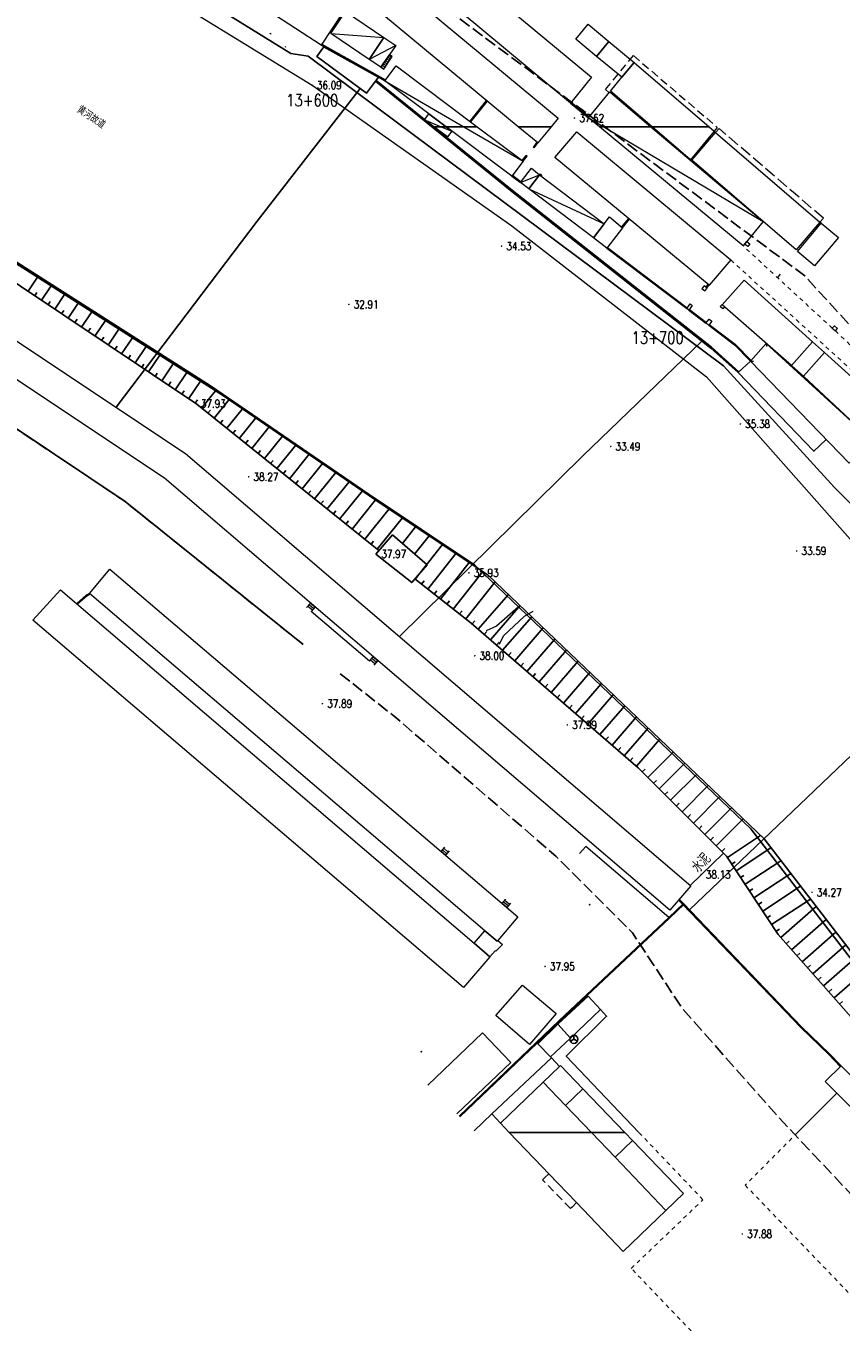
# Model space of a CAD drawing. Extents: x 39508475 to 39522402, y 3783947 to 3795549.
# Tile 172 of 256: x 39519513 to 39519716, y 3789703 to 3790025. Entities that reach past the tile are written whole.
import ezdxf
from ezdxf.enums import TextEntityAlignment as Align

# ---------------------------------------------------------------- set-up
doc = ezdxf.new("R2010")
doc.units = 0
doc.header["$PDSIZE"] = 0.2
for name, pattern in [('X0', [4, 3, -1]), ('X5', [3, 2, -1]), ('X6', [2, 1, -1])]:
    doc.linetypes.add(name, pattern=pattern)
doc.layers.get('0').update_dxf_attribs({"linetype": 'CONTINUOUS'})
doc.layers.add('ASSIST', color=7, linetype='CONTINUOUS', plot=False)
for name, color, linetype in [('DLDW', 14, 'CONTINUOUS'), ('DLSS', 4, 'CONTINUOUS'), ('DMTZ', 3, 'CONTINUOUS'), ('GCD', 1, 'CONTINUOUS'), ('JCDL_CLKZD', 142, 'CONTINUOUS'), ('JCDL_JMDM_F', 231, 'CONTINUOUS'), ('JCDL_JMDX_F', 231, 'CONTINUOUS'), ('JMD', 6, 'CONTINUOUS'), ('SXSS', 5, 'CONTINUOUS'), ('ZBTZ', 3, 'CONTINUOUS'), ('ZJ', 7, 'CONTINUOUS'), ('断面线', 2, 'CONTINUOUS')]:
    doc.layers.add(name, color=color, linetype=linetype)
doc.layers.add('JCDL_SXM', color=5, linetype='CONTINUOUS', lineweight=0)
doc.styles.add('HZ', font='rs', dxfattribs={"width": 0.8, "bigfont": 'hztxt'})
doc.linetypes.add('10411', pattern='A,2,[150,AAA.SHX,S=1,R=0,X=0,Y=1],2,[151,AAA.SHX,S=1,R=0,X=0,Y=3],1e-11', length=4)
doc.linetypes.add('10412', pattern='A,2,[158,AAA.SHX,S=1,R=0,X=0,Y=0],2,[151,AAA.SHX,S=1,R=0,X=0,Y=3],1e-12', length=4)
doc.linetypes.add('1161', pattern='A,0,[149,AAA.SHX,S=0.15,R=0,X=0,Y=0],-1.6', length=1.6)
doc.linetypes.add('X35', pattern='A,2,[150,AAA.SHX,S=1,R=0,X=0,Y=1],2,[177,AAA.SHX,S=1,R=0,X=0,Y=0.8],1e-09', length=4)
doc.linetypes.add('X4', pattern='A,0,-1e-09,[149,symbolx.shx,S=0.15,R=0,X=0,Y=0],-1.6', length=1.6)

# ---------------------------------------------------------------- blocks, each defined once
blk = doc.blocks.new('5250000')
at = {"color": 0}
for q in [(-0.87, -0.5), (0, 1), (0.87, -0.5)]:
    blk.add_line((0, 0), q, dxfattribs=at)
blk.add_circle((0, 0), 1, dxfattribs=at)
blk = doc.blocks.new('8512002')
blk.add_hatch(color=0).paths.add_polyline_path([(-0.05, 0, 1), (0.05, 0, 1)])
blk = doc.blocks.new('gc200')
at = {"const_width": 0.2}
blk.add_lwpolyline([(-0.1, 0, 1), (0.1, 0, 1)], format="xyb", close=True, dxfattribs=at)

msp = doc.modelspace()

# ---------------------------------------------------------------- linework, layer by layer
at = {"layer": 'ASSIST', "linetype": 'X4', "flags": 128}
msp.add_lwpolyline([(39519220.4249, 3790148.93411), (39519226.44684, 3790143.88427), (39519318.97595, 3790084.81765), (39519397.93353, 3790036.1861), (39519493.4512, 3789977.19283), (39519562.60763, 3789933.12469), (39519602.01098, 3789906.10896), (39519628.33954, 3789888.51791), (39519696.86054, 3789822.96705), (39519732.05856, 3789777.24234), (39519791.6452, 3789714.79979), (39519832.88284, 3789671.97832), (39519884.2425, 3789618.86594), (39519957.18975, 3789542.67725), (39520004.00021, 3789493.19343)], dxfattribs=at)
at = {"layer": 'DLSS', "linetype": 'X6', "lineweight": 0}
for points in [[(39519713.817, 3789949.925), (39519691.665, 3789970.38)], [(39519688.609, 3789966.882), (39519729.621, 3789929.45299), (39519729.364, 3789929.18199)], [(39519714.574, 3789949.25499), (39519724.262, 3789940.039), (39519739.32509, 3789941.50637), (39519743.744, 3789945.26244), (39519750, 3789941.21918)], [(39519705.20549, 3789750), (39519692.171, 3789736.916), (39519729.481, 3789698.039), (39519703.636, 3789674.652), (39519663.864, 3789716.21), (39519681.69, 3789733.277), (39519665.76686, 3789750)]]:
    msp.add_lwpolyline(points, dxfattribs=at)
at = {"layer": 'DLSS', "color": 114, "linetype": 'X4', "lineweight": 0, "true_color": 0x009944}
msp.add_lwpolyline([(39519700.89285, 3789963.32587), (39519700.16178, 3789962.53414)], dxfattribs=at)
at = {"layer": 'DLSS'}
for points in [[(39519665.76686, 3789750), (39519647.708, 3789768.966), (39519657.731, 3789778.891), (39519656.218, 3789780.581)], [(39519714.92525, 3789759.75668), (39519705.20549, 3789750)]]:
    msp.add_lwpolyline(points, dxfattribs=at)
at = {"layer": 'DMTZ', "linetype": 'Continuous'}
for p, q in [((39519514.00336, 3789959.09285), (39519516.35225, 3789962.59974)), ((39519515.66506, 3789957.97985), (39519516.22156, 3789958.8107)), ((39519517.32676, 3789956.86686), (39519519.72646, 3789960.44961)), ((39519520.65016, 3789954.64087), (39519523.10067, 3789958.29948)), ((39519518.98846, 3789955.75387), (39519519.54496, 3789956.58472)), ((39519523.97356, 3789952.41489), (39519526.47488, 3789956.14935)), ((39519522.31186, 3789953.52788), (39519522.86836, 3789954.35873)), ((39519525.63526, 3789951.3019), (39519526.19176, 3789952.13275)), ((39519527.29696, 3789950.1889), (39519529.84909, 3789953.99923)), ((39519530.62036, 3789947.96292), (39519533.2233, 3789951.8491)), ((39519528.95866, 3789949.07591), (39519529.51516, 3789949.90676)), ((39519533.94376, 3789945.73693), (39519536.5975, 3789949.69897)), ((39519532.28206, 3789946.84992), (39519532.83856, 3789947.68077)), ((39519535.60546, 3789944.62394), (39519536.16196, 3789945.45479)), ((39519537.26716, 3789943.51094), (39519539.97171, 3789947.54884)), ((39519540.59056, 3789941.28496), (39519543.34592, 3789945.39872)), ((39519538.92886, 3789942.39795), (39519539.48536, 3789943.2288)), ((39519543.91396, 3789939.05897), (39519546.72013, 3789943.24859)), ((39519542.25226, 3789940.17197), (39519542.80876, 3789941.00282)), ((39519545.57566, 3789937.94598), (39519546.13216, 3789938.77683)), ((39519547.23736, 3789936.83299), (39519550.09434, 3789941.09846)), ((39519550.56076, 3789934.607), (39519553.46855, 3789938.94834)), ((39519548.89906, 3789935.71999), (39519549.45556, 3789936.55084)), ((39519553.88416, 3789932.38102), (39519556.84276, 3789936.79821)), ((39519552.22246, 3789933.49401), (39519552.77896, 3789934.32486)), ((39519555.54586, 3789931.26802), (39519556.10236, 3789932.09887)), ((39519557.12803, 3789930.04675), (39519560.61899, 3789934.39191)), ((39519560.24631, 3789927.54148), (39519563.97741, 3789932.18555)), ((39519558.68717, 3789928.79411), (39519559.31348, 3789929.57368)), ((39519563.36458, 3789925.03622), (39519567.28597, 3789929.91713)), ((39519561.80545, 3789926.28885), (39519562.43176, 3789927.06842)), ((39519566.48286, 3789922.53095), (39519570.59453, 3789927.64871)), ((39519564.92372, 3789923.78359), (39519565.55004, 3789924.56316)), ((39519569.60114, 3789920.02569), (39519573.9031, 3789925.38029)), ((39519572.71941, 3789917.52043), (39519577.21166, 3789923.11188)), ((39519568.042, 3789921.27832), (39519568.66832, 3789922.05789)), ((39519571.16028, 3789918.77306), (39519571.78659, 3789919.55263)), ((39519575.83769, 3789915.01516), (39519580.52022, 3789920.84346)), ((39519574.27855, 3789916.26779), (39519574.90487, 3789917.04736)), ((39519578.95597, 3789912.5099), (39519583.82878, 3789918.57504)), ((39519582.07425, 3789910.00463), (39519587.13735, 3789916.30662)), ((39519577.39683, 3789913.76253), (39519578.02315, 3789914.5421)), ((39519585.19252, 3789907.49937), (39519590.44591, 3789914.03821)), ((39519580.51511, 3789911.25726), (39519581.14142, 3789912.03683)), ((39519583.63338, 3789908.752), (39519584.2597, 3789909.53157)), ((39519588.3108, 3789904.9941), (39519593.75447, 3789911.76979)), ((39519591.42908, 3789902.48884), (39519597.06303, 3789909.50137)), ((39519586.75166, 3789906.24674), (39519587.37798, 3789907.02631)), ((39519594.54735, 3789899.98358), (39519600.3716, 3789907.23295)), ((39519589.86994, 3789903.74147), (39519590.49625, 3789904.52104)), ((39519597.66563, 3789897.47831), (39519603.69542, 3789904.98353)), ((39519592.98821, 3789901.23621), (39519593.61453, 3789902.01578)), ((39519600.78391, 3789894.97305), (39519607.03422, 3789902.75275)), ((39519607.00782, 3789896.41247), (39519610.28782, 3789900.57891)), ((39519596.10649, 3789898.73094), (39519596.73281, 3789899.51051)), ((39519599.22477, 3789896.22568), (39519599.85108, 3789897.00525)), ((39519610.02532, 3789893.77888), (39519613.62388, 3789898.34997)), ((39519610.20856, 3789887.54505), (39519616.95994, 3789896.12103)), ((39519613.3515, 3789885.0708), (39519620.296, 3789893.89209)), ((39519616.49444, 3789882.59654), (39519623.63206, 3789891.66315)), ((39519611.78003, 3789886.30792), (39519612.3986, 3789887.09366)), ((39519619.63738, 3789880.12229), (39519626.96812, 3789889.43421)), ((39519622.78032, 3789877.64803), (39519630.04964, 3789886.88194)), ((39519614.92297, 3789883.83367), (39519615.54153, 3789884.6194)), ((39519625.85333, 3789875.08915), (39519633.34373, 3789883.73063)), ((39519618.06591, 3789881.35941), (39519618.68447, 3789882.14515)), ((39519628.8759, 3789872.4692), (39519636.2376, 3789880.96221)), ((39519621.20885, 3789878.88516), (39519621.82741, 3789879.67089)), ((39519624.34205, 3789876.39912), (39519624.99704, 3789877.15476)), ((39519631.89846, 3789869.84926), (39519639.13146, 3789878.19378)), ((39519627.36461, 3789873.77918), (39519628.0196, 3789874.53482)), ((39519634.92102, 3789867.22931), (39519642.02532, 3789875.42536)), ((39519630.38718, 3789871.15923), (39519631.04216, 3789871.91487)), ((39519637.94358, 3789864.60937), (39519644.91918, 3789872.65694)), ((39519633.40974, 3789868.53929), (39519634.06473, 3789869.29493)), ((39519640.96615, 3789861.98942), (39519647.81304, 3789869.88851)), ((39519636.4323, 3789865.91934), (39519637.08729, 3789866.67498)), ((39519643.98871, 3789859.36948), (39519650.70691, 3789867.12009)), ((39519647.01127, 3789856.74953), (39519653.60077, 3789864.35166)), ((39519639.45487, 3789863.2994), (39519640.10985, 3789864.05504)), ((39519642.47743, 3789860.67945), (39519643.13242, 3789861.43509)), ((39519650.03384, 3789854.12959), (39519656.49463, 3789861.58324)), ((39519645.49999, 3789858.05951), (39519646.15498, 3789858.81515)), ((39519653.0564, 3789851.50964), (39519659.38849, 3789858.81482)), ((39519648.52255, 3789855.43956), (39519649.17754, 3789856.1952)), ((39519656.07896, 3789848.8897), (39519662.28236, 3789856.04639)), ((39519651.54512, 3789852.81961), (39519652.2001, 3789853.57526)), ((39519659.10153, 3789846.26975), (39519665.17622, 3789853.27797)), ((39519654.56768, 3789850.19967), (39519655.22267, 3789850.95531)), ((39519657.59024, 3789847.57972), (39519658.24523, 3789848.33537)), ((39519662.12409, 3789843.64981), (39519668.07008, 3789850.50954)), ((39519660.61281, 3789844.95978), (39519661.26779, 3789845.71542)), ((39519665.14665, 3789841.02986), (39519670.96394, 3789847.74112)), ((39519663.63537, 3789842.33983), (39519664.29036, 3789843.09547)), ((39519668.00108, 3789838.22939), (39519674.31214, 3789844.53805)), ((39519670.82897, 3789835.40042), (39519677.20324, 3789841.77227)), ((39519666.58713, 3789839.64387), (39519667.29437, 3789840.35084)), ((39519673.65686, 3789832.57146), (39519680.09434, 3789839.00649)), ((39519669.41502, 3789836.81491), (39519670.12226, 3789837.52188)), ((39519676.48474, 3789829.74249), (39519682.98544, 3789836.24071)), ((39519672.24291, 3789833.98594), (39519672.95015, 3789834.69291)), ((39519679.31263, 3789826.91353), (39519685.87654, 3789833.47493)), ((39519675.0708, 3789831.15698), (39519675.77804, 3789831.86395)), ((39519677.89869, 3789828.32801), (39519678.60593, 3789829.03498)), ((39519682.14052, 3789824.08456), (39519688.76763, 3789830.70915)), ((39519680.72658, 3789825.49905), (39519681.43382, 3789826.20602)), ((39519684.96841, 3789821.2556), (39519691.65873, 3789827.94337)), ((39519683.55447, 3789822.67008), (39519684.26171, 3789823.37705)), ((39519687.73869, 3789818.37968), (39519695.9815, 3789823.80798)), ((39519686.38235, 3789819.84111), (39519687.0896, 3789820.54809)), ((39519689.93868, 3789815.03902), (39519698.58183, 3789820.73097)), ((39519688.83869, 3789816.70935), (39519689.67385, 3789817.25935)), ((39519692.13868, 3789811.69836), (39519701.02841, 3789817.55269)), ((39519691.03868, 3789813.36869), (39519691.87385, 3789813.91869)), ((39519694.33867, 3789808.35769), (39519703.47499, 3789814.37441)), ((39519693.23867, 3789810.02803), (39519694.07384, 3789810.57802)), ((39519696.53866, 3789805.01703), (39519705.92156, 3789811.19614)), ((39519695.43867, 3789806.68736), (39519696.27383, 3789807.23736)), ((39519698.73866, 3789801.67637), (39519708.36814, 3789808.01786)), ((39519697.63866, 3789803.3467), (39519698.47383, 3789803.8967)), ((39519701.05573, 3789798.42524), (39519709.80485, 3789806.15148)), ((39519699.83865, 3789800.00604), (39519700.67382, 3789800.55604)), ((39519703.70345, 3789795.42698), (39519712.25033, 3789802.97462)), ((39519706.35118, 3789792.42872), (39519714.69582, 3789799.79777)), ((39519702.37959, 3789796.92611), (39519703.12916, 3789797.58804)), ((39519708.9989, 3789789.43046), (39519717.1413, 3789796.62091)), ((39519705.02731, 3789793.92785), (39519705.77688, 3789794.58978)), ((39519711.64662, 3789786.4322), (39519719.58679, 3789793.44406)), ((39519707.67504, 3789790.92959), (39519708.4246, 3789791.59152)), ((39519714.29435, 3789783.43394), (39519722.03227, 3789790.2672)), ((39519710.32276, 3789787.93133), (39519711.07233, 3789788.59326)), ((39519712.97048, 3789784.93307), (39519713.72005, 3789785.59501)), ((39519715.61821, 3789781.93482), (39519716.36777, 3789782.59675))]:
    msp.add_line(p, q, dxfattribs=at)
at = {"layer": 'DMTZ', "linetype": 'Continuous', "flags": 128}
for points in [[(39519218.20956, 3790145.04249), (39519220.57862, 3790143.4639), (39519231.08751, 3790136.54235), (39519313.64611, 3790084.30576), (39519390.94459, 3790035.60773), (39519490.31292, 3789974.96051), (39519555.919, 3789931.0181), (39519601.17316, 3789894.66031)], [(39519201.57424, 3790120.07719), (39519204.0101, 3790118.45409), (39519214.81517, 3790111.33747), (39519297.63029, 3790058.93857), (39519375.13379, 3790010.11138), (39519474.14384, 3789949.68282), (39519538.14346, 3789906.8164), (39519582.38368, 3789871.27324)], [(39519610.11549, 3789887.61832), (39519624.09761, 3789876.61101), (39519665.55869, 3789840.67271), (39519687.53684, 3789818.68619), (39519700.36336, 3789799.20927), (39519722.23487, 3789774.44217), (39519823.09895, 3789666.96286), (39519845.98787, 3789642.25499), (39519879.2225, 3789607.74858), (39519999.34497, 3789486.0182)]]:
    msp.add_lwpolyline(points, dxfattribs=at)
at = {"layer": 'DMTZ', "linetype": '10411', "flags": 128}
for points in [[(39519583.637, 3790017.514), (39519579.31, 3790018.18), (39519564.936, 3790027.05), (39519503.428, 3790065.35), (39519436.488, 3790106.537), (39519426.764, 3790113.402), (39519409.04772, 3790124.56798), (39519404.89334, 3790124.09548)], [(39519800.241, 3789822.123), (39519781.48177, 3789841.1735), (39519781.09211, 3789843.03045), (39519781.22134, 3789843.8792), (39519783.7295, 3789845.92209), (39519754.109, 3789875.792), (39519733.8909, 3789895.62556), (39519732.305, 3789896.944), (39519730.9724, 3789897.67035), (39519726.171, 3789898.968), (39519724.971, 3789899.968), (39519723.5966, 3789901.04579), (39519714.347, 3789910.318), (39519686.754, 3789940.594), (39519600.574, 3790004.829)]]:
    msp.add_lwpolyline(points, dxfattribs=at)
at = {"layer": 'DMTZ', "color": 1, "linetype": 'X0', "flags": 128}
for points in [[(39519201.57424, 3790120.07719), (39519204.0101, 3790118.45409), (39519214.81517, 3790111.33747), (39519297.63029, 3790058.93857), (39519375.13379, 3790010.11138), (39519474.14384, 3789949.68282), (39519538.14346, 3789906.8164), (39519582.38368, 3789871.27324)], [(39519824.19266, 3789840.18728), (39519828.32688, 3789843.55458), (39519775.26526, 3789897.063), (39519754.01847, 3789917.90568), (39519749.23274, 3789921.88432), (39519742.21945, 3789925.70701), (39519741.05676, 3789926.02124), (39519736.06404, 3789931.02617), (39519706.98907, 3789962.92824), (39519618.50247, 3790028.88248)], [(39519591.55858, 3789864.04628), (39519604.98369, 3789853.47747), (39519645.09919, 3789818.70551), (39519664.1611, 3789799.63635), (39519676.47381, 3789780.93964), (39519700.04845, 3789754.24392), (39519801.15694, 3789646.50417), (39519824.17808, 3789621.65359), (39519857.741, 3789586.80632), (39519977.99121, 3789464.9465)]]:
    msp.add_lwpolyline(points, dxfattribs=at)
at = {"layer": 'DMTZ', "linetype": '10412', "flags": 128}
msp.add_lwpolyline([(39519600.574, 3790004.829), (39519583.637, 3790017.514)], dxfattribs=at)
at = {"layer": 'DMTZ', "linetype": 'X35', "lineweight": 0}
for points in [[(39519635.75805, 3789880.6184), (39519630.3688, 3789875.85271), (39519627.83006, 3789874.69468)], [(39519598.839, 3789867.166), (39519584.359, 3789879.526)], [(39519631.1313, 3789871.41837), (39519632.09335, 3789873.47074), (39519637.35256, 3789878.34513), (39519639.5332, 3789879.56371)], [(39519673.178, 3789803.443), (39519652.612, 3789821.089), (39519651.009, 3789819.314)]]:
    msp.add_lwpolyline(points, dxfattribs=at)
at = {"layer": 'JCDL_CLKZD'}
for p in [(39519653.508, 3789806.607), (39519611.691, 3789770.056)]:
    msp.add_point(p, dxfattribs=at)
at = {"layer": 'JCDL_JMDM_F', "linetype": 'Continuous', "lineweight": 0}
for points in [[(39519650.09399, 3790021.77179), (39519653.15319, 3790025.45834), (39519658.29945, 3790021.18783), (39519655.24025, 3790017.50128), (39519650.09399, 3790021.77179)], [(39519645.645, 3789776.904), (39519653.198, 3789783.923), (39519656.218, 3789780.581), (39519648.77, 3789773.482), (39519645.645, 3789776.904)]]:
    msp.add_lwpolyline(points, dxfattribs=at)
at = {"layer": 'JCDL_JMDX_F', "linetype": 'X5', "lineweight": 0}
for points in [[(39519658.37727, 3790008.45269), (39519657.446, 3790009.219), (39519664.386, 3790017.705), (39519685.06877, 3790000)], [(39519685.06877, 3790000), (39519685.244, 3789999.85), (39519684.49, 3789998.919)], [(39519650.28176, 3789732.55536), (39519649.14992, 3789731.47166), (39519648.744, 3789731.083), (39519641.84, 3789738.264), (39519642.28112, 3789738.68636), (39519643.39257, 3789739.75055)]]:
    msp.add_lwpolyline(points, dxfattribs=at)
at = {"layer": 'JCDL_JMDX_F', "linetype": 'Continuous', "lineweight": 0}
for points in [[(39519684.63412, 3789998.41496), (39519684.32994, 3789998.72515)], [(39519684.81262, 3789998.59), (39519684.49, 3789998.919)], [(39519639.559, 3789994.864), (39519640.53963, 3789996.04456)], [(39519637.871, 3789992.80301), (39519636.90167, 3789991.5126)], [(39519641.09599, 3789988.04199), (39519641.24601, 3789988.266), (39519641.61, 3789987.922), (39519641.48, 3789987.75067), (39519641.09599, 3789988.04199)], [(39519710.89787, 3789975.87242), (39519710.59137, 3789976.12943)], [(39519711.05851, 3789976.06399), (39519710.752, 3789976.321)], [(39519692.03973, 3789970.83864), (39519692.5743, 3789971.4929), (39519693.333, 3789970.873), (39519692.80301, 3789970.215), (39519692.03973, 3789970.83864)], [(39519681.435, 3789959.78601), (39519682.14701, 3789959.23), (39519682.68901, 3789959.88499), (39519681.99329, 3789960.46069), (39519681.435, 3789959.78601)], [(39519678.15276, 3789954.39481), (39519677.63996, 3789954.78386), (39519678.52322, 3789955.94804), (39519679.036, 3789955.559), (39519678.15276, 3789954.39481)], [(39519686.42933, 3789955.79097), (39519687.06348, 3789955.23323), (39519686.62001, 3789954.729), (39519685.994, 3789955.296), (39519686.42933, 3789955.79097)], [(39519683.10205, 3789950.63987), (39519682.4078, 3789951.16658), (39519683.185, 3789952.191), (39519683.89799, 3789951.68901), (39519683.10205, 3789950.63987)], [(39519697.38621, 3789946.15431), (39519697.42956, 3789945.35549)], [(39519693.46603, 3789941.69708), (39519694.26579, 3789941.71671)], [(39519529.241, 3789883.952), (39519528.443, 3789883.549), (39519526.11048, 3789881.46217)], [(39519529.44725, 3789883.77609), (39519528.58512, 3789883.3407), (39519526.30221, 3789881.29825)], [(39519676.815, 3789806.912), (39519673.178, 3789803.443), (39519645.965, 3789777.854)], [(39519676.98791, 3789806.73144), (39519673.34991, 3789803.26148), (39519646.13717, 3789777.67273)], [(39519715.80433, 3789766.41106), (39519712.93527, 3789769.37812), (39519706.00783, 3789776.06554), (39519676.63711, 3789806.7363), (39519675.58909, 3789807.76512)], [(39519715.981, 3789766.588), (39519713.112, 3789769.555), (39519706.185, 3789776.242), (39519676.815, 3789806.912), (39519675.75249, 3789807.95504)], [(39519677.65876, 3789806.0309), (39519677.47819, 3789805.85799)], [(39519669.55447, 3789800.03571), (39519669.72572, 3789799.85358)], [(39519681.11693, 3789802.41966), (39519680.93637, 3789802.24675)], [(39519665.91191, 3789796.61053), (39519666.08317, 3789796.42841)], [(39519684.5751, 3789798.80842), (39519684.39454, 3789798.63551)], [(39519688.03327, 3789795.19718), (39519687.85271, 3789795.02427)], [(39519662.26936, 3789793.18536), (39519662.44062, 3789793.00323)], [(39519691.49144, 3789791.58594), (39519691.31088, 3789791.41303)], [(39519658.62681, 3789789.76019), (39519658.79807, 3789789.57806)], [(39519694.94961, 3789787.9747), (39519694.76905, 3789787.80179)], [(39519654.98426, 3789786.33501), (39519655.15552, 3789786.15289)], [(39519698.40778, 3789784.36346), (39519698.22722, 3789784.19055)], [(39519651.34171, 3789782.90984), (39519651.51297, 3789782.72771)], [(39519701.86595, 3789780.75222), (39519701.68539, 3789780.57931)], [(39519645.965, 3789777.854), (39519621.14002, 3789754.03857)], [(39519646.13717, 3789777.67273), (39519621.31839, 3789753.86325)], [(39519647.69915, 3789779.48466), (39519647.87041, 3789779.30254)], [(39519642.35686, 3789774.39259), (39519642.52993, 3789774.21219)], [(39519705.32413, 3789777.14098), (39519705.14356, 3789776.96807)], [(39519638.74872, 3789770.93118), (39519638.92179, 3789770.75078)], [(39519708.88679, 3789773.63382), (39519708.71316, 3789773.45395)], [(39519712.4841, 3789770.16115), (39519712.31046, 3789769.98128)], [(39519635.14059, 3789767.46978), (39519635.31366, 3789767.28937)], [(39519631.53245, 3789764.00837), (39519631.70552, 3789763.82796)], [(39519627.92431, 3789760.54696), (39519628.09738, 3789760.36656)], [(39519624.31617, 3789757.08556), (39519624.48924, 3789756.90515)]]:
    msp.add_lwpolyline(points, dxfattribs=at)
at = {"layer": 'JCDL_SXM', "linetype": 'Continuous', "lineweight": 0}
for points in [[(39519499.178, 3790062.826), (39519584.575, 3790010.334)], [(39519584.575, 3790010.334), (39519634.175, 3789975.367), (39519682.593, 3789937.824), (39519722.06168, 3789893.15834), (39519764.16, 3789854.227), (39519822.265, 3789795.679), (39519860.738, 3789755.534)]]:
    msp.add_lwpolyline(points, dxfattribs=at)
at = {"layer": 'JMD', "linetype": 'Continuous'}
for p, q in [((39519574.16376, 3790023.04787), (39519574.32876, 3790023.23569)), ((39519577.92015, 3790019.74794), (39519578.08515, 3790019.93576)), ((39519601.78687, 3790010.15618), (39519601.944, 3790010.35063)), ((39519605.67583, 3790007.01356), (39519605.83296, 3790007.20801)), ((39519609.56478, 3790003.87095), (39519609.72191, 3790004.0654)), ((39519613.45374, 3790000.72833), (39519613.61087, 3790000.92278)), ((39519617.34269, 3789997.58572), (39519617.49982, 3789997.78017)), ((39519621.23165, 3789994.4431), (39519621.38878, 3789994.63755)), ((39519625.1206, 3789991.30049), (39519625.27773, 3789991.49494)), ((39519629.00956, 3789988.15787), (39519629.16669, 3789988.35232)), ((39519632.89851, 3789985.01526), (39519633.05564, 3789985.20971)), ((39519636.81234, 3789981.90381), (39519636.9671, 3789982.10015)), ((39519640.73919, 3789978.80868), (39519640.89395, 3789979.00502)), ((39519644.66604, 3789975.71354), (39519644.8208, 3789975.90989)), ((39519648.59289, 3789972.61841), (39519648.74765, 3789972.81475)), ((39519652.51974, 3789969.52328), (39519652.6745, 3789969.71962)), ((39519656.44659, 3789966.42814), (39519656.60135, 3789966.62449)), ((39519660.37344, 3789963.33301), (39519660.5282, 3789963.52935)), ((39519664.30029, 3789960.23788), (39519664.45505, 3789960.43422)), ((39519668.22714, 3789957.14274), (39519668.3819, 3789957.33909)), ((39519672.15399, 3789954.04761), (39519672.30875, 3789954.24395)), ((39519676.08084, 3789950.95248), (39519676.2356, 3789951.14882)), ((39519680.00769, 3789947.85735), (39519680.16245, 3789948.05369)), ((39519683.8888, 3789944.71367), (39519684.0756, 3789944.87982))]:
    msp.add_line(p, q, dxfattribs=at)
at = {"layer": 'JMD', "linetype": 'Continuous', "lineweight": 0}
for points in [[(39519592.33401, 3790028.564), (39519586.83799, 3790020.31099), (39519561.33207, 3790036.95752), (39519566.33112, 3790044.90993), (39519592.33401, 3790028.564)], [(39519615.79001, 3790044.05901), (39519654.01601, 3790012.338), (39519648.8, 3790005.89599), (39519610.57, 3790037.69799), (39519615.79001, 3790044.05901)], [(39519643.95318, 3790000), (39519635.77785, 3790000), (39519602.36001, 3790027.759), (39519607.447, 3790033.948), (39519645.72399, 3790002.151), (39519643.95318, 3790000)], [(39519602.362, 3790022.165), (39519598.744, 3790016.703), (39519589.22901, 3790023.161), (39519592.85, 3790028.62699), (39519602.362, 3790022.165)], [(39519658.29945, 3790021.18783), (39519655.24026, 3790017.50128), (39519650.094, 3790021.7718), (39519653.15319, 3790025.45834), (39519658.29945, 3790021.18783)], [(39519589.22901, 3790023.161), (39519602.362, 3790022.165)], [(39519602.362, 3790022.165), (39519605.34501, 3790020.21399), (39519601.682, 3790014.798), (39519598.744, 3790016.703), (39519602.362, 3790022.165)], [(39519586.83799, 3790020.31099), (39519586.96031, 3790020.52903)], [(39519586.83799, 3790020.31099), (39519602.654, 3790011.438)], [(39519586.96031, 3790020.52903), (39519602.77632, 3790011.65603)], [(39519605.34501, 3790020.21399), (39519598.744, 3790016.703)], [(39519664.563, 3790015.966), (39519661.52664, 3790012.28864), (39519655.24026, 3790017.50128), (39519658.29945, 3790021.18783), (39519658.322, 3790021.215), (39519664.563, 3790015.966)], [(39519590.792, 3790018.09274), (39519590.91432, 3790018.31078)], [(39519594.746, 3790015.87449), (39519594.86832, 3790016.09253)], [(39519601.682, 3790014.798), (39519603.79098, 3790017.91627)], [(39519602.43, 3790014.29999), (39519604.473, 3790017.45499), (39519603.79098, 3790017.91627), (39519601.682, 3790014.798), (39519602.43, 3790014.29999)], [(39519602.43, 3790014.29999), (39519604.473, 3790017.45499)], [(39519603.24531, 3790015.55907), (39519602.5161, 3790016.03127)], [(39519603.51707, 3790015.97876), (39519602.79627, 3790016.44552)], [(39519603.78884, 3790016.39845), (39519603.07644, 3790016.85977)], [(39519604.06061, 3790016.81815), (39519603.35661, 3790017.27402)], [(39519604.33238, 3790017.23784), (39519603.63678, 3790017.68827)], [(39519683.22637, 3790000), (39519669.04851, 3790000), (39519658.694, 3790008.858), (39519661.52664, 3790012.28864), (39519664.563, 3790015.966), (39519683.22637, 3790000)], [(39519598.7, 3790013.65624), (39519598.82232, 3790013.87428)], [(39519602.43, 3790014.29999), (39519601.682, 3790014.798)], [(39519602.70177, 3790014.71969), (39519601.95575, 3790015.20276)], [(39519602.97354, 3790015.13938), (39519602.23592, 3790015.61701)], [(39519625.60304, 3790000), (39519617.88053, 3790000), (39519602.654, 3790011.438), (39519605.439, 3790015.14701), (39519625.60304, 3790000)], [(39519654.01601, 3790012.338), (39519653.82935, 3790012.50431)], [(39519602.654, 3790011.438), (39519602.77632, 3790011.65603)], [(39519602.654, 3790011.438), (39519622.30034, 3790000)], [(39519623.8168, 3790001.35156), (39519627.94347, 3790006.502)], [(39519624.0119, 3790001.19524), (39519628.13857, 3790006.34568)], [(39519628.13857, 3790006.34568), (39519627.94347, 3790006.502)], [(39519648.8, 3790005.89599), (39519648.9586, 3790006.08925)], [(39519648.9586, 3790006.08925), (39519653.4196, 3790002.42826)], [(39519668.76265, 3790000), (39519655.9555, 3790000), (39519653.26101, 3790002.23501), (39519658.538, 3790008.648), (39519668.76265, 3790000)], [(39519658.538, 3790008.64801), (39519658.72825, 3790008.48581)], [(39519617.88053, 3790000), (39519614.81754, 3790000), (39519612.4649, 3790001.70784), (39519613.59042, 3790003.22269), (39519617.88053, 3790000)], [(39519626.07523, 3790003.77046), (39519625.88013, 3790003.92678)], [(39519648.8, 3790005.89599), (39519653.26101, 3790002.235)], [(39519651.07511, 3790004.02889), (39519651.23371, 3790004.22214)], [(39519612.4649, 3790001.70784), (39519616.6702, 3790000)], [(39519619.30497, 3789998.92998), (39519618.23926, 3789997.51609), (39519614.81754, 3790000), (39519617.88053, 3790000), (39519619.30497, 3789998.92998)], [(39519616.6702, 3790000), (39519619.30497, 3789998.92998)], [(39519636.981, 3789991.45299), (39519634.19525, 3789987.74456), (39519617.88053, 3790000), (39519625.60304, 3790000), (39519636.981, 3789991.45299)], [(39519622.30034, 3790000), (39519636.981, 3789991.45299)], [(39519624.0119, 3790001.19524), (39519623.8168, 3790001.35156)], [(39519643.95318, 3790000), (39519640.633, 3789995.96699), (39519635.77785, 3790000), (39519643.95318, 3790000)], [(39519653.26101, 3790002.235), (39519653.4196, 3790002.42826)], [(39519653.26101, 3790002.23501), (39519657.0177, 3790000)], [(39519696.61699, 3789976.44079), (39519691.665, 3789970.38), (39519655.9555, 3790000), (39519668.76265, 3790000), (39519696.61699, 3789976.44079)], [(39519657.0177, 3790000), (39519696.61699, 3789976.44079)], [(39519684.49, 3789998.919), (39519678.621, 3789991.811), (39519669.04851, 3790000), (39519683.22637, 3790000), (39519684.49, 3789998.919)], [(39519650.355, 3789998.697), (39519688.609, 3789966.882), (39519683.205, 3789960.65), (39519644.908, 3789992.393), (39519650.355, 3789998.697)], [(39519684.81262, 3789998.59), (39519710.752, 3789976.321), (39519704.82576, 3789969.39355), (39519678.88638, 3789991.66255), (39519684.81262, 3789998.59)], [(39519639.57172, 3789994.87385), (39519640.42749, 3789996.10935)], [(39519639.77724, 3789994.7315), (39519639.57172, 3789994.87385)], [(39519639.77724, 3789994.7315), (39519640.633, 3789995.96699)], [(39519640.21368, 3789995.3616), (39519640.00816, 3789995.50395)], [(39519640.633, 3789995.96699), (39519640.42749, 3789996.10935)], [(39519636.78541, 3789991.6087), (39519637.79897, 3789992.88197)], [(39519636.981, 3789991.45299), (39519636.78541, 3789991.6087)], [(39519636.981, 3789991.45299), (39519637.99457, 3789992.72627)], [(39519637.49792, 3789992.10236), (39519637.30233, 3789992.25806)], [(39519637.99457, 3789992.72627), (39519637.79897, 3789992.88197)], [(39519634.19525, 3789987.74456), (39519634.34636, 3789987.94373)], [(39519634.19525, 3789987.74456), (39519636.33777, 3789986.11908)], [(39519634.34636, 3789987.94373), (39519636.48888, 3789986.31825)], [(39519635.26651, 3789986.93182), (39519635.41762, 3789987.13099)], [(39519641.09599, 3789988.04199), (39519638.4318, 3789984.53037), (39519636.33777, 3789986.11908), (39519639.07201, 3789989.723), (39519641.09599, 3789988.04199)], [(39519636.33777, 3789986.11908), (39519641.09599, 3789988.04199)], [(39519657.15293, 3789975.85991), (39519654.48685, 3789972.34971), (39519638.4318, 3789984.53037), (39519641.09599, 3789988.04199), (39519657.15293, 3789975.85991)], [(39519636.33777, 3789986.11908), (39519636.48888, 3789986.31825)], [(39519638.4318, 3789984.53037), (39519657.15293, 3789975.85991)], [(39519654.48685, 3789972.34971), (39519657.15293, 3789975.85991), (39519658.471, 3789977.56899), (39519661.65689, 3789974.86986), (39519657.82402, 3789969.81785), (39519654.48685, 3789972.34971)], [(39519661.46441, 3789975.02939), (39519663.2531, 3789977.1874)], [(39519661.65689, 3789974.86986), (39519663.44558, 3789977.02786)], [(39519663.44558, 3789977.02786), (39519663.2531, 3789977.1874)], [(39519661.65689, 3789974.86986), (39519661.46441, 3789975.02939)], [(39519662.55123, 3789975.94886), (39519662.35875, 3789976.1084)], [(39519715.347, 3789972.468), (39519709.41905, 3789965.39846), (39519705.13055, 3789968.99445), (39519711.05851, 3789976.06399), (39519715.347, 3789972.468)], [(39519657.82402, 3789969.81785), (39519657.97512, 3789970.01702)], [(39519657.82402, 3789969.81785), (39519677.63996, 3789954.78386)], [(39519657.97512, 3789970.01702), (39519677.79107, 3789954.98302)], [(39519661.78721, 3789966.81105), (39519661.93831, 3789967.01022)], [(39519665.7504, 3789963.80425), (39519665.9015, 3789964.00342)], [(39519669.71358, 3789960.79745), (39519669.86469, 3789960.99662)], [(39519691.901, 3789961.89999), (39519708.871, 3789946.562), (39519703.65969, 3789940.63674), (39519686.48499, 3789955.742), (39519691.901, 3789961.89999)], [(39519673.67677, 3789957.79065), (39519673.82788, 3789957.98982)], [(39519682.42692, 3789960.10185), (39519683.0124, 3789960.80939)], [(39519682.61953, 3789959.94247), (39519682.42692, 3789960.10185)], [(39519682.61953, 3789959.94247), (39519683.205, 3789960.65)], [(39519682.91812, 3789960.30331), (39519682.72552, 3789960.4627)], [(39519683.205, 3789960.65), (39519683.0124, 3789960.80939)], [(39519677.63996, 3789954.78386), (39519677.79107, 3789954.98302)], [(39519678.15276, 3789954.39481), (39519678.30386, 3789954.59398)], [(39519678.30386, 3789954.59398), (39519682.5589, 3789951.36575)], [(39519678.651, 3789811.324), (39519673.414, 3789805.237), (39519547.938, 3789912.614), (39519500, 3789944.50581), (39519500, 3789949.40457), (39519502.166, 3789952.669), (39519553.156, 3789918.786), (39519678.651, 3789811.324)], [(39519678.15276, 3789954.39481), (39519682.4078, 3789951.16658)], [(39519680.28028, 3789952.7807), (39519680.43138, 3789952.97986)], [(39519682.4078, 3789951.16658), (39519682.5589, 3789951.36575)], [(39519683.10205, 3789950.63987), (39519683.25316, 3789950.83904)], [(39519683.10205, 3789950.63987), (39519689.49044, 3789945.79312), (39519693.46603, 3789941.69708)], [(39519683.25316, 3789950.83904), (39519689.65664, 3789945.98083), (39519693.64542, 3789941.8712)], [(39519686.74735, 3789947.87426), (39519686.89845, 3789948.07342)], [(39519714.35, 3789950.50899), (39519713.817, 3789949.925), (39519714.574, 3789949.25499), (39519715.09796, 3789949.847), (39519714.35, 3789950.50899)], [(39519690.27917, 3789944.98049), (39519690.45857, 3789945.15461)], [(39519697.38621, 3789946.15431), (39519723.335, 3789922.41399), (39519718.03067, 3789916.38821), (39519693.46603, 3789941.69708), (39519697.38621, 3789946.15431)], [(39519708.871, 3789946.562), (39519711.837, 3789943.87401), (39519706.66506, 3789937.9935), (39519703.65969, 3789940.63674), (39519708.871, 3789946.562)], [(39519693.46603, 3789941.69708), (39519693.64542, 3789941.8712)], [(39519728.82901, 3789928.572), (39519723.335, 3789922.41399), (39519706.66506, 3789937.9935), (39519711.837, 3789943.87401), (39519728.82901, 3789928.572)], [(39519635.66, 3789803.619), (39519630.70235, 3789797.72821), (39519630.549, 3789797.546), (39519627.49304, 3789800.15244), (39519529.241, 3789883.952), (39519534.36, 3789890.06), (39519635.66, 3789803.619)], [(39519622.19, 3789786.004), (39519515.216, 3789877.383), (39519522.066, 3789884.92), (39519624.84563, 3789797.04844), (39519628.768, 3789793.695), (39519622.19, 3789786.004)], [(39519583.222, 3789880.473), (39519584.18354, 3789881.59661)], [(39519583.53336, 3789880.83684), (39519584.6662, 3789879.88498)], [(39519583.85845, 3789881.21673), (39519584.98695, 3789880.25979)], [(39519584.18354, 3789881.59661), (39519585.3077, 3789880.63461)], [(39519585.3077, 3789880.63461), (39519584.359, 3789879.526)], [(39519598.839, 3789867.166), (39519599.77221, 3789868.2565)], [(39519599.12202, 3789867.49673), (39519600.24026, 3789866.52935)], [(39519599.44711, 3789867.87661), (39519600.56793, 3789866.91225)], [(39519599.77221, 3789868.2565), (39519600.8956, 3789867.29515)], [(39519600.8956, 3789867.29515), (39519599.955, 3789866.196)], [(39519616.61594, 3789819.86962), (39519617.537, 3789820.949)], [(39519617.73045, 3789818.91859), (39519616.61594, 3789819.86962)], [(39519618.05501, 3789819.29893), (39519616.94352, 3789820.25351)], [(39519618.37956, 3789819.67928), (39519617.27111, 3789820.6374)], [(39519618.643, 3789819.988), (39519617.73045, 3789818.91859)], [(39519631.8092, 3789806.90495), (39519632.724, 3789807.977)], [(39519632.96781, 3789805.91629), (39519631.8092, 3789806.90495)], [(39519633.29237, 3789806.29664), (39519632.13116, 3789807.28225)], [(39519633.61692, 3789806.67698), (39519632.45311, 3789807.65955)], [(39519633.89, 3789806.997), (39519632.96781, 3789805.91629)], [(39519628.768, 3789793.695), (39519624.84563, 3789797.04844), (39519627.49304, 3789800.15244), (39519630.549, 3789797.546), (39519630.70235, 3789797.72821), (39519631.873, 3789796.743), (39519630.19788, 3789795.06237), (39519630.063, 3789795.18), (39519628.768, 3789793.695)], [(39519645.173, 3789779.579), (39519638.605, 3789771.873), (39519630.215, 3789779.071), (39519636.886, 3789786.6), (39519645.173, 3789779.579)], [(39519613.29597, 3789761.74865), (39519626.897, 3789774.769), (39519633.94236, 3789767.40943), (39519620.5653, 3789754.60348)], [(39519640.68701, 3789772.01793), (39519645.645, 3789776.904), (39519648.77, 3789773.482), (39519643.78375, 3789768.79272), (39519640.68701, 3789772.01793)], [(39519621.31839, 3789753.86325), (39519640.47396, 3789772.23982), (39519640.68701, 3789772.01793), (39519643.78375, 3789768.79272), (39519644.036, 3789768.53), (39519629.20215, 3789754.61884), (39519624.82872, 3789750.41288)], [(39519631.373, 3789752.304), (39519629.20215, 3789754.61884), (39519644.036, 3789768.53), (39519646.07795, 3789766.41362), (39519641.99649, 3789762.47569), (39519631.373, 3789752.304)], [(39519646.296, 3789766.624), (39519651.839, 3789760.854), (39519647.55197, 3789756.71773), (39519641.99649, 3789762.47569), (39519646.07795, 3789766.41362), (39519646.296, 3789766.624)], [(39519732.42563, 3789750), (39519724.719, 3789750), (39519712.035, 3789762.636), (39519715.981, 3789766.588), (39519732.42563, 3789750)], [(39519653.96187, 3789750), (39519633.57901, 3789750), (39519631.373, 3789752.304), (39519641.99649, 3789762.47569), (39519647.55197, 3789756.71773), (39519653.96187, 3789750)], [(39519662.2654, 3789750), (39519653.96187, 3789750), (39519647.55197, 3789756.71773), (39519651.839, 3789760.854), (39519662.2654, 3789750)], [(39519672.484, 3789730.634), (39519661.879, 3789720.443), (39519651.90613, 3789730.85884), (39519650.28176, 3789732.55536), (39519643.39257, 3789739.75055), (39519641.74727, 3789741.46894), (39519633.57901, 3789750), (39519653.96187, 3789750), (39519659.83109, 3789743.84892), (39519672.484, 3789730.634)], [(39519664.177, 3789748.01), (39519659.83109, 3789743.84892), (39519653.96187, 3789750), (39519662.2654, 3789750), (39519664.177, 3789748.01)], [(39519664.177, 3789748.01), (39519676.833, 3789734.805), (39519672.484, 3789730.634), (39519659.83109, 3789743.84892), (39519664.177, 3789748.01)]]:
    msp.add_lwpolyline(points, dxfattribs=at)
at = {"layer": 'JMD', "linetype": 'Continuous', "flags": 128}
for points in [[(39519587.53006, 3790019.86083), (39519585.78825, 3790017.44061), (39519598.125, 3790008.359), (39519601.07736, 3790012.32251)], [(39519600.392, 3789893.76527), (39519609.31683, 3789886.70324), (39519613.12848, 3789891.07055), (39519604.56394, 3789898.5454)]]:
    msp.add_lwpolyline(points, close=True, dxfattribs=at)
at = {"layer": 'JMD', "color": 7, "linetype": 'Continuous', "flags": 128}
msp.add_lwpolyline([(39519600.33664, 3790011.32809), (39519634.23479, 3789983.93543), (39519683.63709, 3789944.99666), (39519690.43954, 3789938.94379)], dxfattribs=at)
at = {"layer": 'JMD', "linetype": 'Continuous', "flags": 128}
for points in [[(39519600.4861, 3790011.52874), (39519634.39074, 3789984.13083), (39519683.80921, 3789945.17932), (39519690.62445, 3789939.11204)], [(39519693.46584, 3789941.69727), (39519690.43954, 3789938.94379), (39519709.234, 3789919.324), (39519712.29633, 3789922.29628)]]:
    msp.add_lwpolyline(points, dxfattribs=at)
at = {"layer": 'JMD', "linetype": 'X0', "lineweight": 0}
msp.add_lwpolyline([(39519710.752, 3789976.321), (39519711.62738, 3789977.262), (39519685.688, 3789999.531), (39519684.81262, 3789998.59)], dxfattribs=at)
at = {"layer": 'SXSS', "linetype": 'Continuous', "flags": 128}
msp.add_lwpolyline([(39519217.13077, 3790151.43122), (39519223.15271, 3790146.38138), (39519315.68183, 3790087.31475), (39519394.63941, 3790038.68321), (39519490.15708, 3789979.68994), (39519559.31351, 3789935.6218), (39519598.71686, 3789908.60607), (39519625.04542, 3789891.01502), (39519693.56641, 3789825.46415), (39519728.76444, 3789779.73945), (39519788.35108, 3789717.2969), (39519829.58872, 3789674.47542), (39519880.94838, 3789621.36304), (39519953.89562, 3789545.17436), (39519999.34908, 3789496.96454)], dxfattribs=at)
at = {"layer": 'ZBTZ', "linetype": '1161', "flags": 128}
msp.add_lwpolyline([(39519678.53323, 3789811.36706), (39519686.74726, 3789819.44571)], dxfattribs=at)
at = {"layer": '断面线', "linetype": 'Continuous', "flags": 128}
for points in [[(39519596.52083, 3790009.5399), (39519570.95728, 3789976.56456), (39519535.88139, 3789930.26503)], [(39519681.42763, 3789946.73815), (39519651.72001, 3789918.08241), (39519606.29631, 3789873.28168)], [(39519755.17766, 3789878.08876), (39519722.19465, 3789847.27631), (39519678.30721, 3789805.35375)]]:
    msp.add_lwpolyline(points, dxfattribs=at)

# ---------------------------------------------------------------- block references
at = {"layer": 'DLDW'}
msp.add_blockref('5250000', (39519649.608, 3789773.156), dxfattribs=at)
at = {"layer": 'DLSS'}
for p in [(39519574.71091, 3790020.13429), (39519622.77465, 3789986.49716), (39519684.16113, 3789937.58147)]:
    msp.add_blockref('8512002', p, dxfattribs=at)
at = {"layer": 'GCD', "linetype": 'Continuous'}
ref = msp.add_blockref('gc200', (39519584.575, 3790010.334, 36.086), dxfattribs=at)
ref.add_attrib('height', '36.09', dxfattribs={"linetype": 'Continuous', "height": 2, "style": 'HZ', "width": 0.8}).set_placement((39519585.775, 3790010.334, 36.086), align=Align.MIDDLE_LEFT)
ref = msp.add_blockref('gc200', (39519649.7649, 3790002.164, 37.62), dxfattribs=at)
ref.add_attrib('height', '37.62', dxfattribs={"linetype": 'Continuous', "height": 2, "style": 'HZ', "width": 0.8}).set_placement((39519650.9649, 3790002.164, 37.62), align=Align.MIDDLE_LEFT)
ref = msp.add_blockref('gc200', (39519631.667, 3789970.319, 34.527), dxfattribs=at)
ref.add_attrib('height', '34.53', dxfattribs={"linetype": 'Continuous', "height": 2, "style": 'HZ', "width": 0.8}).set_placement((39519632.867, 3789970.319, 34.527), align=Align.MIDDLE_LEFT)
ref = msp.add_blockref('gc200', (39519593.719, 3789955.846, 32.909), dxfattribs=at)
ref.add_attrib('height', '32.91', dxfattribs={"linetype": 'Continuous', "height": 2, "style": 'HZ', "width": 0.8}).set_placement((39519594.919, 3789955.846, 32.909), align=Align.MIDDLE_LEFT)
ref = msp.add_blockref('gc200', (39519555.747, 3789931.159, 37.932), dxfattribs=at)
ref.add_attrib('height', '37.93', dxfattribs={"linetype": 'Continuous', "height": 2, "style": 'HZ', "width": 0.8}).set_placement((39519556.947, 3789931.159, 37.932), align=Align.MIDDLE_LEFT)
ref = msp.add_blockref('gc200', (39519690.977, 3789926.116, 35.381), dxfattribs=at)
ref.add_attrib('height', '35.38', dxfattribs={"linetype": 'Continuous', "height": 2, "style": 'HZ', "width": 0.8}).set_placement((39519692.177, 3789926.116, 35.381), align=Align.MIDDLE_LEFT)
ref = msp.add_blockref('gc200', (39519658.765, 3789920.522, 33.488), dxfattribs=at)
ref.add_attrib('height', '33.49', dxfattribs={"linetype": 'Continuous', "height": 2, "style": 'HZ', "width": 0.8}).set_placement((39519659.965, 3789920.522, 33.488), align=Align.MIDDLE_LEFT)
ref = msp.add_blockref('gc200', (39519568.832, 3789912.991, 38.27), dxfattribs=at)
ref.add_attrib('height', '38.27', dxfattribs={"linetype": 'Continuous', "height": 2, "style": 'HZ', "width": 0.8}).set_placement((39519570.032, 3789912.991, 38.27), align=Align.MIDDLE_LEFT)
ref = msp.add_blockref('gc200', (39519600.582, 3789893.799, 37.97), dxfattribs=at)
ref.add_attrib('height', '37.97', dxfattribs={"linetype": 'Continuous', "height": 2, "style": 'HZ', "width": 0.8}).set_placement((39519601.782, 3789893.799, 37.97), align=Align.MIDDLE_LEFT)
ref = msp.add_blockref('gc200', (39519704.9586, 3789894.549, 33.59), dxfattribs=at)
ref.add_attrib('height', '33.59', dxfattribs={"linetype": 'Continuous', "height": 2, "style": 'HZ', "width": 0.8}).set_placement((39519706.1586, 3789894.549, 33.59), align=Align.MIDDLE_LEFT)
ref = msp.add_blockref('gc200', (39519623.542, 3789889.111, 35.934), dxfattribs=at)
ref.add_attrib('height', '35.93', dxfattribs={"linetype": 'Continuous', "height": 2, "style": 'HZ', "width": 0.8}).set_placement((39519624.742, 3789889.111, 35.934), align=Align.MIDDLE_LEFT)
ref = msp.add_blockref('gc200', (39519624.9842, 3789868.505, 38), dxfattribs=at)
ref.add_attrib('height', '38.00', dxfattribs={"linetype": 'Continuous', "height": 2, "style": 'HZ', "width": 0.8}).set_placement((39519626.1842, 3789868.505, 38), align=Align.MIDDLE_LEFT)
ref = msp.add_blockref('gc200', (39519587.1481, 3789856.589, 37.89), dxfattribs=at)
ref.add_attrib('height', '37.89', dxfattribs={"linetype": 'Continuous', "height": 2, "style": 'HZ', "width": 0.8}).set_placement((39519588.3481, 3789856.589, 37.89), align=Align.MIDDLE_LEFT)
ref = msp.add_blockref('gc200', (39519647.981, 3789851.315, 37.988), dxfattribs=at)
ref.add_attrib('height', '37.99', dxfattribs={"linetype": 'Continuous', "height": 2, "style": 'HZ', "width": 0.8}).set_placement((39519649.181, 3789851.315, 37.988), align=Align.MIDDLE_LEFT)
ref = msp.add_blockref('gc200', (39519681.203, 3789814.118, 38.133), dxfattribs=at)
ref.add_attrib('height', '38.13', dxfattribs={"linetype": 'Continuous', "height": 2, "style": 'HZ', "width": 0.8}).set_placement((39519682.403, 3789814.118, 38.133), align=Align.MIDDLE_LEFT)
ref = msp.add_blockref('gc200', (39519708.764, 3789809.683, 34.273), dxfattribs=at)
ref.add_attrib('height', '34.27', dxfattribs={"linetype": 'Continuous', "height": 2, "style": 'HZ', "width": 0.8}).set_placement((39519709.964, 3789809.683, 34.273), align=Align.MIDDLE_LEFT)
ref = msp.add_blockref('gc200', (39519642.4609, 3789791.28, 37.945), dxfattribs=at)
ref.add_attrib('height', '37.95', dxfattribs={"linetype": 'Continuous', "height": 2, "style": 'HZ', "width": 0.8}).set_placement((39519643.6609, 3789791.28, 37.945), align=Align.MIDDLE_LEFT)
ref = msp.add_blockref('gc200', (39519691.4734, 3789724.764, 37.88), dxfattribs=at)
ref.add_attrib('height', '37.88', dxfattribs={"linetype": 'Continuous', "height": 2, "style": 'HZ', "width": 0.8}).set_placement((39519692.6734, 3789724.764, 37.88), align=Align.MIDDLE_LEFT)

# ---------------------------------------------------------------- texts
at = {"layer": 'JMD', "linetype": 'Continuous', "style": 'HZ', "width": 0.8}
msp.add_text('水泥', height=3, rotation=47.0314246, dxfattribs=at).set_placement((39519681.09601, 3789817.14691), align=Align.MIDDLE)
at = {"layer": 'ZJ', "style": 'HZ', "width": 0.8}
msp.add_text('黄河故道', height=1.8, rotation=-33.946149, dxfattribs=at).set_placement((39519525.66227, 3790003.31884), align=Align.BOTTOM_LEFT)
at = {"layer": '断面线', "linetype": 'Continuous', "style": 'HZ', "width": 0.8}
for s, p in [('13+600', (39519591.08621, 3790006.59349)), ('13+700', (39519676.89874, 3789947.56776))]:
    msp.add_text(s, height=3, dxfattribs=at).set_placement(p, align=Align.MIDDLE_RIGHT)

doc.saveas('drawing.dxf')
